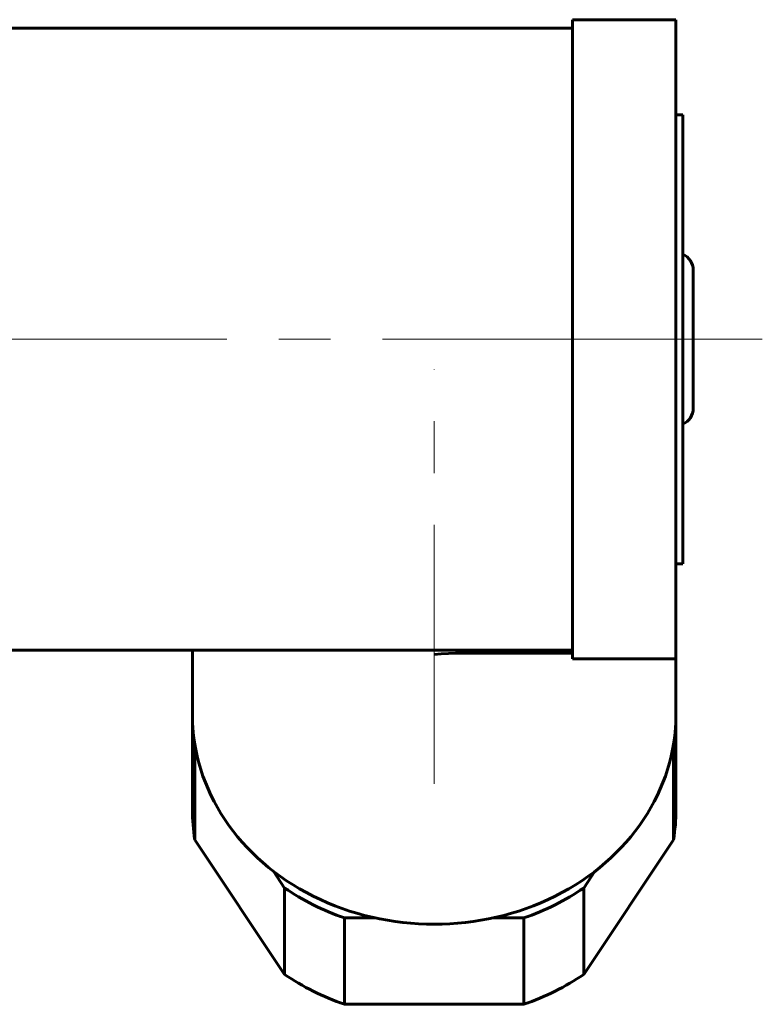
# Model space of a CAD drawing. Header units: millimetres. Extents: x -66 to 68, y -104 to 104.
# Tile 8 of 9: x 46 to 68, y 38 to 66. Entities that reach past the tile are written whole.
import ezdxf

# ---------------------------------------------------------------- set-up
doc = ezdxf.new("R2010")
doc.units = ezdxf.units.MM
doc.linetypes.add('K5LT_AXLED', pattern=[12, 7.5, -1.5, 1.5, -1.5])
doc.linetypes.add('K5LT_BASIC', pattern=[0])
doc.layers.add('Системный слой (1)', color=7, linetype='Continuous', true_color=0x6c6c6c)

# ---------------------------------------------------------------- blocks, each defined once
blk = doc.blocks.new('U14')
at = {"layer": 'Системный слой (1)', "color": 143, "linetype": 'K5LT_BASIC', "lineweight": 60, "true_color": 0x33acca}
for p, q in [((65.7, 63.75), (65.7, 51.621)), ((65.7, 51.621), (65.7, 50.75))]:
    blk.add_line(p, q, dxfattribs=at)
blk = doc.blocks.new('U15')
at = {"layer": 'Системный слой (1)', "color": 143, "linetype": 'K5LT_BASIC', "lineweight": 60, "true_color": 0x33acca}
for p, q in [((51.644, 45.15), (51.572, 45.259)), ((54.17, 41.362), (53.847, 41.846))]:
    blk.add_line(p, q, dxfattribs=at)
blk = doc.blocks.new('U21')
at = {"layer": 'Системный слой (1)', "color": 143, "linetype": 'K5LT_BASIC', "lineweight": 60, "true_color": 0x33acca}
for p, q in [((51.501, 46.25), (51.5, 46.125)), ((51.5, 46.125), (51.572, 45.259))]:
    blk.add_line(p, q, dxfattribs=at)
blk = doc.blocks.new('U32')
at = {"layer": 'Системный слой (1)', "color": 143, "linetype": 'K5LT_BASIC', "lineweight": 60, "true_color": 0x33acca}
for p, q in [((58.705, 48.143), (58.5, 48.127)), ((58.912, 48.155), (58.705, 48.143)), ((59.119, 48.162), (58.912, 48.155)), ((59.191, 48.163), (59.119, 48.162)), ((59.263, 48.164), (59.191, 48.163)), ((59.336, 48.164), (59.263, 48.164))]:
    blk.add_line(p, q, dxfattribs=at)
blk = doc.blocks.new('U43')
at = {"layer": 'Системный слой (1)', "color": 143, "linetype": 'K5LT_BASIC', "lineweight": 60, "true_color": 0x33acca}
for p, q in [((65.428, 45.259), (65.356, 45.15)), ((63.153, 41.846), (62.83, 41.362))]:
    blk.add_line(p, q, dxfattribs=at)
blk = doc.blocks.new('U49')
at = {"layer": 'Системный слой (1)', "color": 143, "linetype": 'K5LT_BASIC', "lineweight": 60, "true_color": 0x33acca}
for p, q in [((65.5, 46.125), (65.499, 46.25)), ((65.428, 45.259), (65.5, 46.125))]:
    blk.add_line(p, q, dxfattribs=at)
blk = doc.blocks.new('U93')
at = {"layer": 'Системный слой (1)', "color": 143, "linetype": 'K5LT_BASIC', "lineweight": 60, "true_color": 0x33acca}
for p, q in [((56.793, 40.496), (55.902, 40.496)), ((61.098, 40.496), (60.207, 40.496))]:
    blk.add_line(p, q, dxfattribs=at)

msp = doc.modelspace()

# ---------------------------------------------------------------- linework, layer by layer
at = {"layer": 'Системный слой (1)', "color": 143, "linetype": 'K5LT_BASIC', "lineweight": 60, "true_color": 0x33acca}
for p, q in [((62.5, 66.5), (65.5, 66.5)), ((62.5, 66.5), (62.5, 48)), ((65.5, 66.5), (65.5, 48)), ((47.5, 66.25), (45, 66.25)), ((47.5, 66.25), (62.5, 66.25)), ((65.5, 63.75), (65.7, 63.75)), ((66, 59.25), (66, 55.25)), ((65.5, 50.75), (65.7, 50.75)), ((47.5, 48.25), (45, 48.25)), ((47.5, 48.25), (62.5, 48.25)), ((51.5, 46.375), (51.5, 48.25)), ((59.336, 48.164), (62.5, 48.164)), ((62.5, 48), (65.5, 48)), ((65.5, 46.375), (65.5, 48)), ((51.5, 43.625), (51.5, 46.125)), ((65.5, 43.625), (65.5, 46.125)), ((51.572, 45.259), (51.572, 42.759)), ((65.428, 45.259), (65.428, 42.759)), ((51.572, 42.759), (54.17, 38.862)), ((62.83, 38.862), (65.428, 42.759)), ((54.17, 41.362), (54.17, 38.862)), ((62.83, 41.362), (62.83, 38.862)), ((55.902, 40.496), (55.902, 37.996)), ((61.098, 40.496), (61.098, 37.996)), ((55.902, 37.996), (61.098, 37.996))]:
    msp.add_line(p, q, dxfattribs=at)
at = {"layer": 'Системный слой (1)', "color": 30, "linetype": 'K5LT_AXLED', "lineweight": 18, "true_color": 0xff8000}
for p, q in [((64.5, 57.25), (43, 57.25)), ((68, 57.25), (63.5, 57.25)), ((58.5, 44.375), (58.5, 56.386))]:
    msp.add_line(p, q, dxfattribs=at)
at = {"layer": 'Системный слой (1)', "color": 143, "linetype": 'K5LT_BASIC', "lineweight": 60, "true_color": 0x33acca}
for centre, start, end in [((65.5, 59.25), 0, 66.4218), ((65.5, 55.25), 293.5782, 0)]:
    msp.add_arc(centre, 0.5, start, end, dxfattribs=at)
for centre, major_axis, start_param, end_param in [((58.5, 46.375), (-7, 0), 0, 3.141593), ((58.5, 43.625), (-7, 0), 0, 0.143349), ((58.5, 43.625), (7, 0), 6.139838, 6.283185), ((58.5, 46.125), (7, 0), 4.045443, 4.332138), ((58.5, 46.125), (7, 0), 5.09264, 5.379337), ((58.5, 43.625), (7, 0), 4.045443, 4.332138), ((58.5, 43.625), (7, 0), 5.09264, 5.379337)]:
    msp.add_ellipse(centre, major_axis=major_axis, ratio=0.866025, start_param=start_param, end_param=end_param, dxfattribs=at)

# ---------------------------------------------------------------- block references
at = {"layer": 'Системный слой (1)'}
for name in ['U14', 'U32', 'U21', 'U49', 'U15', 'U43', 'U93']:
    msp.add_blockref(name, (0, 0), dxfattribs=at)

doc.saveas('drawing.dxf')
